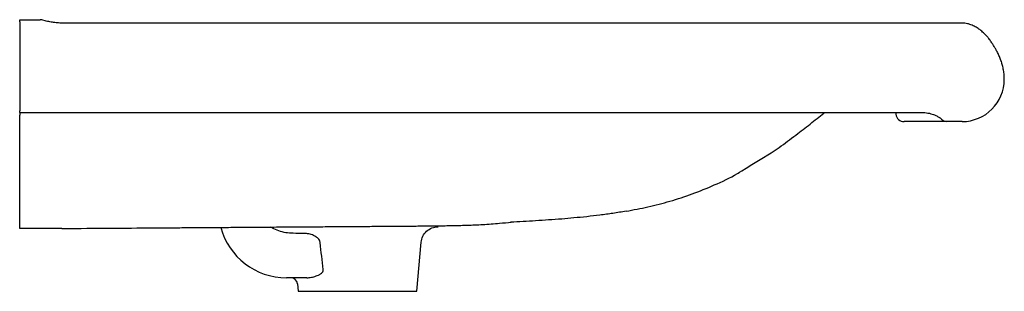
# Model space of a CAD drawing. Header units: millimetres. Extents: x 4724.911 to 4725.491, y 3247.93 to 3248.09.
import ezdxf

# ---------------------------------------------------------------- set-up
doc = ezdxf.new("R2010")
doc.units = ezdxf.units.MM
doc.layers.add('SANINDUSA', color=3, linetype='Continuous')

msp = doc.modelspace()

# ---------------------------------------------------------------- linework, layer by layer
at = {"layer": 'SANINDUSA'}
for p, q in [((4724.91085, 3248.09043), (4724.92294, 3248.09043)), ((4724.91085, 3248.08926), (4724.91085, 3248.09043)), ((4724.91085, 3248.08926), (4724.91085, 3248.03679)), ((4725.46585, 3248.08843), (4724.93576, 3248.08843)), ((4724.91085, 3248.03584), (4724.91085, 3248.03679)), ((4724.91085, 3248.03584), (4725.44188, 3248.03584)), ((4724.91085, 3248.03584), (4724.91085, 3248.03417)), ((4725.42673, 3248.03584), (4725.42689, 3248.03474)), ((4724.91085, 3247.97983), (4724.91085, 3248.03417)), ((4725.45688, 3248.03043), (4725.43184, 3248.03043)), ((4725.46595, 3248.03043), (4725.45688, 3248.03043)), ((4724.91085, 3247.96743), (4724.91085, 3247.97983)), ((4724.93568, 3247.96743), (4724.91085, 3247.96743)), ((4725.14485, 3247.93043), (4725.14738, 3247.95933)), ((4725.08001, 3247.93843), (4725.06797, 3247.93843)), ((4725.07447, 3247.93478), (4725.07485, 3247.93043)), ((4725.07485, 3247.93043), (4725.14485, 3247.93043)), ((4725.07485, 3247.93043), (4725.14485, 3247.93043))]:
    msp.add_line(p, q, dxfattribs=at)
for centre, radius, start, end in [((4725.46595, 3248.05533), 0.0249, 270, 0), ((4725.43184, 3248.03543), 0.005, 188, 270), ((4725.45763, 3248.03641), 0.00602, 219.76207, 262.88878), ((4725.06797, 3247.97843), 0.04, 194.96255, 270), ((4725.07049, 3247.93443), 0.004, 5, 90)]:
    msp.add_arc(centre, radius, start, end, dxfattribs=at)
for points, knots in [([(4724.92442, 3248.09021), (4724.92409, 3248.0903), (4724.92361, 3248.09044), (4724.92311, 3248.09044), (4724.92294, 3248.09043)], [0, 0, 0, 0, 0.667458, 1, 1, 1, 1]), ([(4724.93585, 3248.08843), (4724.93489, 3248.08846), (4724.93296, 3248.0885), (4724.93007, 3248.08886), (4724.92716, 3248.08942), (4724.9253, 3248.08996), (4724.92434, 3248.09023)], [0, 0, 0, 0, 0.239908, 0.483906, 0.735286, 1, 1, 1, 1]), ([(4725.49085, 3248.05545), (4725.49085, 3248.05561), (4725.49085, 3248.05594), (4725.4908, 3248.05752), (4725.49057, 3248.05986), (4725.49003, 3248.06261), (4725.48932, 3248.06515), (4725.48847, 3248.06751), (4725.48746, 3248.06987), (4725.4864, 3248.07199), (4725.48534, 3248.07389), (4725.48431, 3248.07561), (4725.48312, 3248.0774), (4725.48182, 3248.07918), (4725.48031, 3248.08099), (4725.47857, 3248.0828), (4725.47655, 3248.08453), (4725.4743, 3248.08606), (4725.47187, 3248.08728), (4725.46906, 3248.08822), (4725.46702, 3248.08836), (4725.46597, 3248.08843)], [0, 0, 0, 0, 0.035375, 0.073134, 0.150347, 0.218964, 0.274609, 0.332044, 0.389282, 0.446931, 0.489616, 0.53251, 0.576703, 0.626924, 0.669281, 0.719418, 0.777457, 0.826426, 0.8799, 0.937857, 1, 1, 1, 1]), ([(4725.36812, 3248.02251), (4725.37092, 3248.02466), (4725.37647, 3248.02891), (4725.38206, 3248.03341), (4725.38484, 3248.03569), (4725.38503, 3248.03584)], [0, 0, 0, 0, 0.48845, 0.965146, 1, 1, 1, 1]), ([(4725.44188, 3248.03583), (4725.44201, 3248.03583), (4725.44275, 3248.03585), (4725.4441, 3248.03574), (4725.44588, 3248.03548), (4725.44756, 3248.03508), (4725.44911, 3248.03458), (4725.45047, 3248.03402), (4725.45156, 3248.03348), (4725.45234, 3248.03302), (4725.4528, 3248.03271), (4725.45302, 3248.03254), (4725.453, 3248.03255), (4725.453, 3248.03256)], [0, 0, 0, 0, 0.023333, 0.132262, 0.242763, 0.354142, 0.468097, 0.58409, 0.700153, 0.801455, 0.893653, 0.969659, 1, 1, 1, 1]), ([(4725.35345, 3248.01199), (4725.35506, 3248.01306), (4725.36005, 3248.01637), (4725.36479, 3248.02001), (4725.36799, 3248.02247)], [0, 0, 0, 0, 0.323126, 1, 1, 1, 1]), ([(4725.26805, 3247.97761), (4725.27236, 3247.97842), (4725.28105, 3247.98006), (4725.29406, 3247.98344), (4725.30715, 3247.98767), (4725.3204, 3247.9931), (4725.32947, 3247.99733), (4725.33403, 3248.00001), (4725.35345, 3248.01199)], [0, 0, 0, 0, 0.186766, 0.377591, 0.573218, 0.773721, 0.98989, 1, 1, 1, 1]), ([(4725.26805, 3247.97761), (4725.26548, 3247.97718), (4725.26034, 3247.97633), (4725.25262, 3247.97528), (4725.24494, 3247.97438), (4725.23745, 3247.97364), (4725.22739, 3247.97278), (4725.21492, 3247.9719), (4725.20494, 3247.97139), (4725.20004, 3247.97114)], [0, 0, 0, 0, 0.11439, 0.227872, 0.341029, 0.453298, 0.557466, 0.782842, 1, 1, 1, 1]), ([(4724.93568, 3247.96743), (4724.93995, 3247.96747), (4724.95775, 3247.96759), (4724.97553, 3247.96772), (4724.99306, 3247.96784)], [0, 0, 0, 0, 0.014691, 1, 1, 1, 1]), ([(4724.99306, 3247.96784), (4724.99585, 3247.96786), (4725.00191, 3247.9679), (4725.01157, 3247.96797), (4725.02235, 3247.96804), (4725.03391, 3247.96812), (4725.04575, 3247.96821), (4725.05771, 3247.96829), (4725.0695, 3247.96837), (4725.08108, 3247.96845), (4725.09206, 3247.96853), (4725.10246, 3247.9686), (4725.11225, 3247.96867), (4725.12137, 3247.96874), (4725.12914, 3247.96879), (4725.13558, 3247.96884), (4725.14072, 3247.96887), (4725.14533, 3247.96891), (4725.14895, 3247.96893), (4725.15175, 3247.96896), (4725.154, 3247.96898), (4725.15659, 3247.96902), (4725.1598, 3247.96906), (4725.16393, 3247.96913), (4725.1683, 3247.96922), (4725.17131, 3247.9693), (4725.17255, 3247.96933)], [0, 0, 0, 0, 0.046926, 0.101634, 0.16182, 0.227571, 0.295101, 0.360031, 0.427841, 0.492444, 0.553789, 0.611829, 0.666523, 0.717831, 0.764776, 0.796749, 0.825155, 0.850066, 0.873087, 0.884279, 0.896664, 0.910918, 0.927577, 0.950179, 0.979556, 1, 1, 1, 1]), ([(4725.07194, 3247.96459), (4725.07048, 3247.96466), (4725.06762, 3247.96481), (4725.0635, 3247.96595), (4725.06053, 3247.96711), (4725.05907, 3247.96809), (4725.05876, 3247.9683)], [0, 0, 0, 0, 0.315468, 0.618501, 0.921488, 1, 1, 1, 1]), ([(4725.14738, 3247.95933), (4725.14749, 3247.96055), (4725.14782, 3247.96175), (4725.1489, 3247.96396), (4725.14965, 3247.96497), (4725.15146, 3247.96663), (4725.15252, 3247.9673), (4725.1548, 3247.9682), (4725.15603, 3247.96844), (4725.15726, 3247.96845)], [0, 0, 0, 0, 0.25, 0.25, 0.5, 0.5, 0.75, 0.75, 1, 1, 1, 1]), ([(4725.17261, 3247.96939), (4725.17322, 3247.9694), (4725.17688, 3247.96946), (4725.18387, 3247.96978), (4725.19254, 3247.9704), (4725.19813, 3247.97095), (4725.20041, 3247.97118)], [0, 0, 0, 0, 0.065431, 0.394722, 0.753909, 1, 1, 1, 1]), ([(4725.08788, 3247.95909), (4725.08785, 3247.95934), (4725.0878, 3247.95958), (4725.08763, 3247.96006), (4725.08752, 3247.96029), (4725.08715, 3247.96093), (4725.08682, 3247.96132), (4725.08629, 3247.96184), (4725.0861, 3247.962), (4725.0857, 3247.96231), (4725.0855, 3247.96246), (4725.08487, 3247.96287), (4725.08444, 3247.9631), (4725.08354, 3247.96352), (4725.08307, 3247.96371), (4725.08213, 3247.96402), (4725.08165, 3247.96415), (4725.0802, 3247.96446), (4725.07922, 3247.96457), (4725.07822, 3247.96457)], [0, 0, 0, 0, 0.0625, 0.0625, 0.125, 0.125, 0.25, 0.25, 0.3125, 0.3125, 0.375, 0.375, 0.5, 0.5, 0.625, 0.625, 0.75, 0.75, 1, 1, 1, 1]), ([(4725.08001, 3247.93843), (4725.0809, 3247.93843), (4725.08182, 3247.93853), (4725.08319, 3247.93879), (4725.08365, 3247.9389), (4725.08457, 3247.93915), (4725.08504, 3247.93929), (4725.08595, 3247.93962), (4725.0864, 3247.93981), (4725.08706, 3247.94013), (4725.08728, 3247.94024), (4725.08772, 3247.94049), (4725.08793, 3247.94062), (4725.08834, 3247.9409), (4725.08854, 3247.94105), (4725.08883, 3247.9413), (4725.08892, 3247.94139), (4725.08909, 3247.94158), (4725.08918, 3247.94167), (4725.08933, 3247.94188), (4725.0894, 3247.94199), (4725.08952, 3247.94222), (4725.08957, 3247.94234), (4725.08965, 3247.94259), (4725.08967, 3247.94272), (4725.08968, 3247.94299), (4725.08967, 3247.94313), (4725.08964, 3247.94326)], [0, 0, 0, 0, 0.25, 0.25, 0.375, 0.375, 0.5, 0.5, 0.625, 0.625, 0.6875, 0.6875, 0.75, 0.75, 0.8125, 0.8125, 0.84375, 0.84375, 0.875, 0.875, 0.90625, 0.90625, 0.9375, 0.9375, 0.96875, 0.96875, 1, 1, 1, 1])]:
    msp.add_open_spline(points, degree=3, knots=knots, dxfattribs=at)
for points in [[(4725.07822, 3247.96457), (4725.07612, 3247.96458), (4725.07403, 3247.96458), (4725.07194, 3247.96459)], [(4725.08964, 3247.94326), (4725.08904, 3247.94854), (4725.08846, 3247.95381), (4725.08788, 3247.95909)]]:
    msp.add_open_spline(points, degree=3, dxfattribs=at)

doc.saveas('drawing.dxf')
